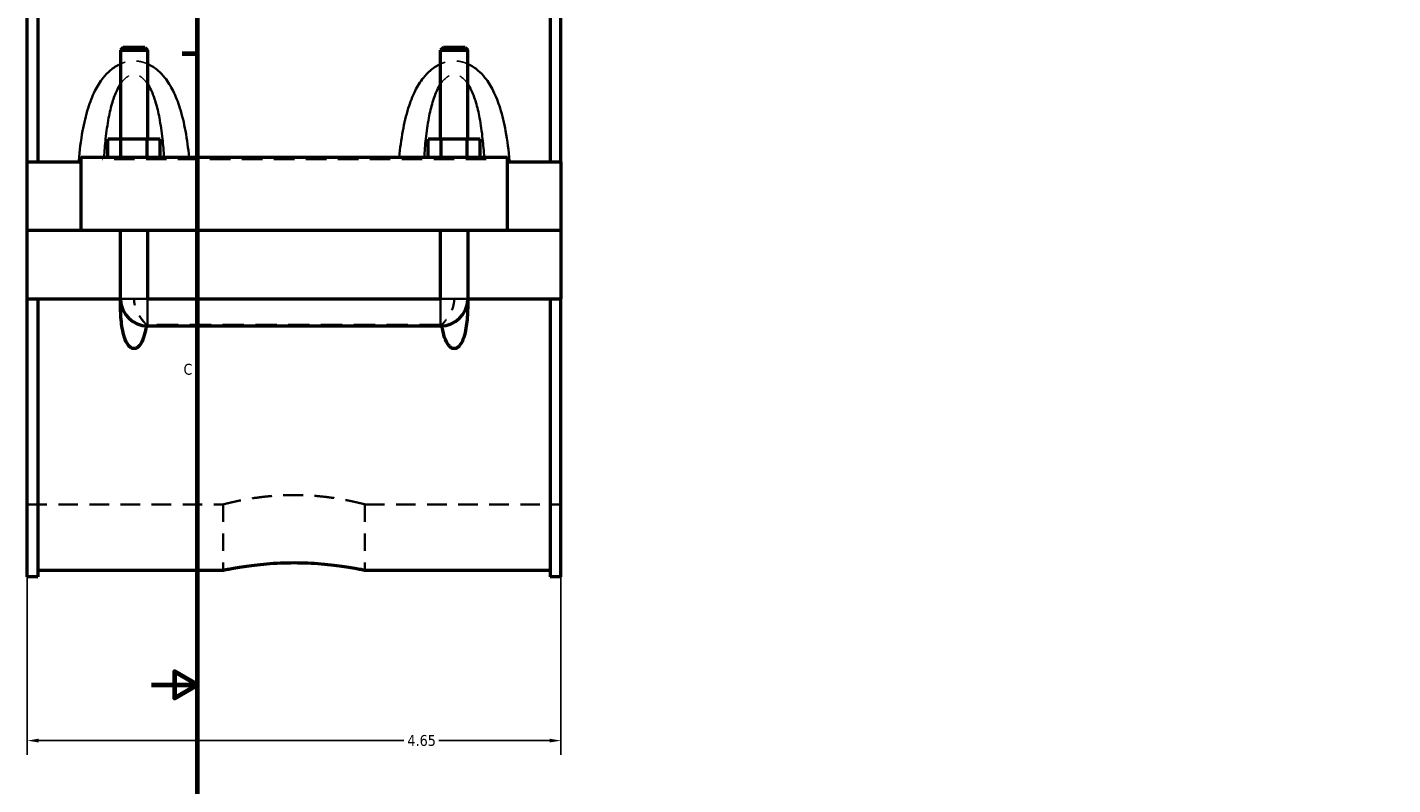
# Model space of a CAD drawing. Header units: inches. Extents: x -1.9 to 48.9, y -1.4 to 48.3.
# Tile 3 of 10: x -1 to 10.9, y 10.1 to 16.7. Entities that reach past the tile are written whole.
import ezdxf

# ---------------------------------------------------------------- set-up
doc = ezdxf.new("R2010")
doc.units = ezdxf.units.IN
doc.header["$MEASUREMENT"] = 0
doc.linetypes.add('DASHED', pattern=[0.2067, 0.1654, -0.0413])
for name, color, linetype, lineweight in [('Border (ANSI)', 7, 'Continuous', 70), ('Dimension (ANSI)', 7, 'Continuous', 25), ('Hidden (ANSI)', 7, 'DASHED', 35), ('Hidden Narrow (ANSI)', 7, 'DASHED', 25), ('Visible (ANSI)', 7, 'Continuous', 50), ('Visible Narrow (ANSI)', 7, 'Continuous', 35)]:
    doc.layers.add(name, color=color, linetype=linetype, lineweight=lineweight)
doc.styles.add('Note Text (ANSI)', font='tahoma.ttf')
doc.dimstyles.new('Default (ANSI)', dxfattribs={"dimtxt": 0.094488, "dimasz": 0.098425, "dimexe": 0.125, "dimexo": 0.0625, "dimgap": 0.031496, "dimtad": 0, "dimtih": 1, "dimtoh": 1, "dimrnd": 1e-08, "dimzin": 4, "dimdsep": 46, "dimtxsty": 'Note Text (ANSI)', "dimcen": 0.09, "dimdle": 0.393701, "dimclrd": 256, "dimclre": 256, "dimclrt": 5, "dimadec": 0, "dimazin": 1, "dimtfac": 1, "dimtofl": 0, "dimtmove": 0, "dimatfit": 3, "dimfxl": 1, "dimtolj": 1, "dimtzin": 4, "dimlwd": -1, "dimlwe": -1, "dimarcsym": 0})

# ---------------------------------------------------------------- blocks, each defined once
blk = doc.blocks.new('Borders Default Border')
at = {"layer": 'Border (ANSI)'}
blk.add_line((0.5, 16.5), (0.366, 16.5), dxfattribs=at)
at = {"layer": 'Border (ANSI)', "flags": 128}
for points in [[(0.5, 1), (0.5, 21), (33.5, 21), (33.5, 1), (0.5, 1)], [(0.1, 11), (0.5, 11), (0.3, 11.115), (0.3, 10.885), (0.5, 11)]]:
    blk.add_lwpolyline(points, dxfattribs=at)
at = {"layer": 'Border (ANSI)', "color": 5, "true_color": 0x0000ff, "insert": (0.378, 13.701), "char_height": 0.0945, "attachment_point": 7, "style": 'Note Text (ANSI)'}
blk.add_mtext('C', dxfattribs=at)
blk = doc.blocks.new('*D6')
at = {"layer": 'Defpoints', "color": 0, "transparency": 16777216}
for p in [(-0.983, 15.558), (3.667, 15.558), (3.667, 10.514)]:
    blk.add_point(p, dxfattribs=at)
at = {"layer": 'Dimension (ANSI)', "transparency": 16777216}
for p, q in [((-0.983, 15.495), (-0.983, 10.389)), ((3.667, 15.495), (3.667, 10.389)), ((-0.885, 10.514), (2.297, 10.514)), ((3.568, 10.514), (2.603, 10.514))]:
    blk.add_line(p, q, dxfattribs=at)
for points in [[(-0.885, 10.531), (-0.885, 10.498), (-0.983, 10.514)], [(3.568, 10.531), (3.568, 10.498), (3.667, 10.514)]]:
    blk.add_solid(points, dxfattribs=at)
at = {"layer": 'Dimension (ANSI)', "color": 5, "transparency": 16777216, "insert": (2.329, 10.563), "char_height": 0.0945, "attachment_point": 1, "style": 'Note Text (ANSI)'}
blk.add_mtext('\\A1;4.65', dxfattribs=at)

msp = doc.modelspace()

# ---------------------------------------------------------------- linework, layer by layer
at = {"layer": 'Hidden (ANSI)', "ltscale": 0.897567}
for p, q in [((-0.1713, 14.9586), (0.0649, 14.9586)), ((2.6187, 14.9586), (2.8549, 14.9586))]:
    msp.add_line(p, q, dxfattribs=at)
at = {"layer": 'Hidden (ANSI)', "ltscale": 0.05659}
for p, q in [((-0.1713, 14.3339), (-0.1713, 14.3637)), ((2.8549, 14.3339), (2.8549, 14.3637))]:
    msp.add_line(p, q, dxfattribs=at)
at = {"layer": 'Hidden (ANSI)', "ltscale": 1.123182}
msp.add_line((2.6187, 14.1383), (0.0649, 14.1383), dxfattribs=at)
at = {"layer": 'Hidden (ANSI)', "ltscale": 1.032703}
for p, q in [((-0.9832, 12.5728), (0.7245, 12.5728)), ((1.9592, 12.5728), (3.6668, 12.5728))]:
    msp.add_line(p, q, dxfattribs=at)
at = {"layer": 'Hidden (ANSI)', "ltscale": 0.924159}
for p, q in [((0.7245, 12.5728), (0.7245, 11.9997)), ((1.9592, 12.5728), (1.9592, 11.9997))]:
    msp.add_line(p, q, dxfattribs=at)
at = {"layer": 'Hidden (ANSI)', "ltscale": 0.013}
for centre, start, end in [((0.0649, 14.3637), 180, 181.6682), ((2.6187, 14.3637), 358.3318, 0)]:
    msp.add_arc(centre, 0.2362, start, end, dxfattribs=at)
at = {"layer": 'Hidden (ANSI)', "ltscale": 0.52476}
for points, knots in [([(0.0541, 14.1385), (0.052, 14.1408), (0.0496, 14.1433), (0.0399, 14.1538), (0.0315, 14.1633), (0.0117, 14.188), (-0.0002, 14.2044), (-0.0243, 14.2449), (-0.0355, 14.2686), (-0.0493, 14.3158), (-0.0528, 14.3378), (-0.0532, 14.3614), (-0.0532, 14.3625), (-0.0532, 14.3637)], [1.06745979, 1.06745979, 1.06745979, 1.06745979, 1.1185892, 1.1185892, 1.25803365, 1.25803365, 1.43972207, 1.43972207, 1.64554556, 1.64554556, 1.81637934, 1.81637934, 1.82512775, 1.82512775, 1.82512775, 1.82512775]), ([(2.7368, 14.3637), (2.7368, 14.3626), (2.7368, 14.3616), (2.7365, 14.3381), (2.733, 14.3159), (2.7191, 14.2686), (2.7079, 14.2449), (2.6839, 14.2044), (2.6719, 14.188), (2.6521, 14.1633), (2.6438, 14.1538), (2.6341, 14.1433), (2.6317, 14.1408), (2.6295, 14.1385)], [-0.00776261, -0.00776261, -0.00776261, -0.00776261, 0, 0, 0.17184127, 0.17184127, 0.37768297, 0.37768297, 0.55938746, 0.55938746, 0.69884424, 0.69884424, 0.74997817, 0.74997817, 0.74997817, 0.74997817])]:
    msp.add_open_spline(points, degree=3, knots=knots, dxfattribs=at)
at = {"layer": 'Hidden (ANSI)', "ltscale": 0.021387}
for points in [[(0.0541, 14.1385), (0.0537, 14.1349), (0.0532, 14.1313), (0.0527, 14.1278)], [(2.631, 14.1278), (2.6305, 14.1313), (2.63, 14.1349), (2.6295, 14.1385)]]:
    msp.add_open_spline(points, degree=3, dxfattribs=at)
at = {"layer": 'Hidden (ANSI)', "ltscale": 0.020473}
for points in [[(0.0649, 14.1383), (0.0613, 14.1383), (0.0577, 14.1383), (0.0541, 14.1385)], [(2.6295, 14.1385), (2.6259, 14.1383), (2.6223, 14.1383), (2.6187, 14.1383)]]:
    msp.add_open_spline(points, degree=3, dxfattribs=at)
at = {"layer": 'Hidden (ANSI)', "ltscale": 1.04699}
msp.add_open_spline([(1.9592, 12.5728), (1.9592, 12.5728), (1.9554, 12.5738), (1.9397, 12.5778), (1.9277, 12.5808), (1.8962, 12.5884), (1.8766, 12.5929), (1.8313, 12.6027), (1.8056, 12.608), (1.751, 12.6181), (1.7202, 12.6234), (1.6529, 12.6333), (1.6166, 12.638), (1.5406, 12.6458), (1.5009, 12.6489), (1.421, 12.653), (1.3808, 12.654), (1.3029, 12.654), (1.2627, 12.653), (1.1828, 12.6489), (1.1431, 12.6458), (1.0671, 12.638), (1.0307, 12.6333), (0.9635, 12.6234), (0.9326, 12.6181), (0.878, 12.608), (0.8524, 12.6027), (0.8071, 12.5929), (0.7875, 12.5884), (0.7559, 12.5808), (0.744, 12.5778), (0.7283, 12.5738), (0.7245, 12.5728), (0.7245, 12.5728)], degree=3, knots=[2.3742426, 2.3742426, 2.3742426, 2.3742426, 2.6709991, 2.6709991, 2.9677556, 2.9677556, 3.2645121, 3.2645121, 3.5612686, 3.5612686, 3.8580727, 3.8580727, 4.1548769, 4.1548769, 4.451681, 4.451681, 4.7484852, 4.7484852, 5.0452893, 5.0452893, 5.3420935, 5.3420935, 5.6388976, 5.6388976, 5.9357018, 5.9357018, 6.2324583, 6.2324583, 6.5292148, 6.5292148, 6.8259713, 6.8259713, 7.1227278, 7.1227278, 7.1227278, 7.1227278], dxfattribs=at)
at = {"layer": 'Hidden Narrow (ANSI)', "ltscale": 1.079826}
msp.add_line((3.0158, 15.5772), (-0.3322, 15.5772), dxfattribs=at)
at = {"layer": 'Hidden Narrow (ANSI)', "ltscale": 0.420369}
for points in [[(0.0649, 16.4113), (0.0427, 16.4211), (0.0192, 16.4284), (-0.0208, 16.4352), (-0.037, 16.4366), (-0.0532, 16.4366), (-0.0694, 16.4366), (-0.0855, 16.4352), (-0.1256, 16.4284), (-0.149, 16.4211), (-0.1713, 16.4113)], [(2.8549, 16.4113), (2.8327, 16.4211), (2.8092, 16.4284), (2.7692, 16.4352), (2.753, 16.4366), (2.7368, 16.4366), (2.7206, 16.4366), (2.7045, 16.4352), (2.6644, 16.4284), (2.641, 16.4211), (2.6187, 16.4113)]]:
    msp.add_open_spline(points, degree=3, knots=[-3.53648191, -3.53648191, -3.53648191, -3.53648191, -3.3497646, -3.3497646, -3.22645698, -3.22645698, -3.22645698, -3.10314937, -3.10314937, -2.91643205, -2.91643205, -2.91643205, -2.91643205], dxfattribs=at)
at = {"layer": 'Hidden Narrow (ANSI)', "ltscale": 0.509359}
for points in [[(-0.1713, 16.237), (-0.1701, 16.2387), (-0.1689, 16.2404), (-0.1535, 16.2624), (-0.1377, 16.2798), (-0.1076, 16.3026), (-0.0939, 16.3098), (-0.0711, 16.3163), (-0.0621, 16.3176), (-0.0532, 16.3176), (-0.0442, 16.3176), (-0.0353, 16.3163), (-0.0124, 16.3098), (0.0013, 16.3026), (0.0314, 16.2798), (0.0472, 16.2624), (0.0626, 16.2404), (0.0638, 16.2387), (0.0649, 16.237)], [(2.6187, 16.237), (2.6199, 16.2387), (2.6211, 16.2404), (2.6365, 16.2624), (2.6523, 16.2798), (2.6824, 16.3026), (2.6961, 16.3098), (2.7189, 16.3163), (2.7279, 16.3176), (2.7368, 16.3176), (2.7458, 16.3176), (2.7547, 16.3163), (2.7776, 16.3098), (2.7913, 16.3026), (2.8214, 16.2798), (2.8372, 16.2624), (2.8526, 16.2404), (2.8538, 16.2387), (2.8549, 16.237)]]:
    msp.add_open_spline(points, degree=3, knots=[2.6211704, 2.6211704, 2.6211704, 2.6211704, 2.6431063, 2.6431063, 2.9058572, 2.9058572, 3.1031494, 3.1031494, 3.226457, 3.226457, 3.226457, 3.3497646, 3.3497646, 3.5470568, 3.5470568, 3.8098076, 3.8098076, 3.8317436, 3.8317436, 3.8317436, 3.8317436], dxfattribs=at)
at = {"layer": 'Visible (ANSI)'}
for p, q in [((-0.9832, 15.5576), (-0.9832, 17.9807)), ((-0.8902, 17.9807), (-0.8902, 15.5576)), ((3.5738, 17.9807), (3.5738, 15.5576)), ((3.6668, 15.5576), (3.6668, 17.9807)), ((-0.1477, 16.5544), (-0.1713, 16.5308)), ((0.0413, 16.5544), (-0.1477, 16.5544)), ((0.0413, 16.5544), (0.0649, 16.5308)), ((2.6423, 16.5544), (2.6187, 16.5308)), ((2.8313, 16.5544), (2.6423, 16.5544)), ((2.8313, 16.5544), (2.8549, 16.5308)), ((-0.1713, 16.5308), (0.0649, 16.5308)), ((-0.1713, 16.5308), (-0.1713, 15.7544)), ((0.0649, 16.5308), (0.0649, 15.7544)), ((2.6187, 16.5308), (2.8549, 16.5308)), ((2.6187, 15.7544), (2.6187, 16.5308)), ((2.8549, 15.7544), (2.8549, 16.5308)), ((-0.2805, 15.5969), (-0.2805, 15.7544)), ((-0.1668, 15.7544), (-0.2805, 15.7544)), ((-0.1668, 15.5969), (-0.1668, 15.7544)), ((0.0605, 15.7544), (-0.1668, 15.7544)), ((0.0605, 15.5969), (0.0605, 15.7544)), ((0.1741, 15.7544), (0.0605, 15.7544)), ((0.1741, 15.5969), (0.1741, 15.7544)), ((2.5095, 15.5969), (2.5095, 15.7544)), ((2.6232, 15.7544), (2.5095, 15.7544)), ((2.6232, 15.5969), (2.6232, 15.7544)), ((2.8505, 15.7544), (2.6232, 15.7544)), ((2.8505, 15.5969), (2.8505, 15.7544)), ((2.9641, 15.7544), (2.8505, 15.7544)), ((2.9641, 15.5969), (2.9641, 15.7544)), ((-0.5182, 15.5969), (-0.5182, 14.9626)), ((-0.5182, 15.5969), (3.2018, 15.5969)), ((3.2018, 14.9626), (3.2018, 15.5969)), ((-0.9832, 15.5576), (-0.5182, 15.5576)), ((-0.9832, 14.9626), (-0.9832, 15.5576)), ((3.2018, 15.5576), (3.6668, 15.5576)), ((3.6668, 15.5576), (3.6668, 14.9626)), ((-0.9832, 14.9626), (-0.5182, 14.9626)), ((-0.9832, 14.3637), (-0.9832, 14.9586)), ((-0.1713, 14.9586), (-0.9832, 14.9586)), ((-0.5182, 14.9626), (3.2018, 14.9626)), ((-0.1713, 14.9626), (-0.1713, 14.9586)), ((-0.1713, 14.3637), (-0.1713, 14.9586)), ((0.0649, 14.9626), (0.0649, 14.9586)), ((0.0649, 14.9586), (0.0649, 14.3637)), ((2.6187, 14.9586), (0.0649, 14.9586)), ((2.6187, 14.9586), (2.6187, 14.9626)), ((2.6187, 14.3637), (2.6187, 14.9586)), ((2.8549, 14.9586), (2.8549, 14.9626)), ((2.8549, 14.9586), (2.8549, 14.3637)), ((3.6668, 14.9586), (2.8549, 14.9586)), ((3.2018, 14.9626), (3.6668, 14.9626)), ((3.6668, 14.9586), (3.6668, 14.3637)), ((-0.9832, 11.9405), (-0.9832, 14.3637)), ((-0.9832, 14.3637), (-0.1713, 14.3637)), ((-0.8902, 14.3637), (-0.8902, 11.9405)), ((-0.1713, 14.3637), (-0.1711, 14.3637)), ((0.0648, 14.3637), (0.0649, 14.3637)), ((0.0649, 14.3637), (2.6187, 14.3637)), ((0.0649, 14.3635), (2.6187, 14.3635)), ((2.6187, 14.3637), (2.6189, 14.3637)), ((2.8548, 14.3637), (2.8549, 14.3637)), ((2.8549, 14.3637), (3.6668, 14.3637)), ((3.5738, 14.3637), (3.5738, 11.9405)), ((3.6668, 11.9405), (3.6668, 14.3637)), ((0.0649, 14.1274), (2.6187, 14.1274)), ((-0.8902, 11.9405), (-0.9832, 11.9405)), ((-0.8902, 11.9997), (0.7245, 11.9997)), ((1.9592, 11.9997), (3.5738, 11.9997)), ((3.6668, 11.9405), (3.5738, 11.9405))]:
    msp.add_line(p, q, dxfattribs=at)
for centre, start, end in [((0.0649, 14.3637), 181.6682, 270), ((2.6187, 14.3637), 270, 358.3318)]:
    msp.add_arc(centre, 0.2362, start, end, dxfattribs=at)
for points, knots in [([(0.0527, 14.1278), (0.0517, 14.1209), (0.0506, 14.1141), (0.045, 14.0818), (0.039, 14.0542), (0.0214, 14.0015), (0.0103, 13.9763), (-0.012, 13.9496), (-0.019, 13.9428), (-0.031, 13.9354), (-0.0352, 13.9334), (-0.044, 13.9306), (-0.0486, 13.9299), (-0.0578, 13.9299), (-0.0623, 13.9306), (-0.0711, 13.9334), (-0.0754, 13.9354), (-0.0873, 13.9428), (-0.0943, 13.9496), (-0.1167, 13.9763), (-0.1277, 14.0015), (-0.1453, 14.0542), (-0.1514, 14.0818), (-0.1642, 14.1567), (-0.1683, 14.2089), (-0.1713, 14.2959), (-0.1715, 14.3296), (-0.1711, 14.3637)], [1.535821, 1.535821, 1.535821, 1.535821, 1.5902515, 1.5902515, 1.7959524, 1.7959524, 2.0016533, 2.0016533, 2.0715154, 2.0715154, 2.1064465, 2.1064465, 2.1413776, 2.1413776, 2.1763086, 2.1763086, 2.2112397, 2.2112397, 2.2811018, 2.2811018, 2.4868027, 2.4868027, 2.6925036, 2.6925036, 3.0900665, 3.0900665, 3.334337, 3.334337, 3.334337, 3.334337]), ([(0.0648, 14.3637), (0.0648, 14.3637), (0.0648, 14.3636), (0.0648, 14.3636), (0.0648, 14.3636), (0.0648, 14.3636), (0.0648, 14.3635), (0.0649, 14.3635), (0.0649, 14.3635), (0.0649, 14.3635), (0.0649, 14.3635), (0.0649, 14.3635)], [0.00008459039, 0.00008459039, 0.00008459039, 0.00008459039, 0.00017244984, 0.00017244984, 0.00034435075, 0.00034435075, 0.0005132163, 0.0005132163, 0.0006352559, 0.0006352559, 0.00075682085, 0.00075682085, 0.00075682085, 0.00075682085]), ([(2.6187, 14.3635), (2.6187, 14.3635), (2.6188, 14.3635), (2.6188, 14.3635), (2.6188, 14.3635), (2.6189, 14.3636), (2.6189, 14.3636), (2.6189, 14.3636), (2.6189, 14.3636), (2.6189, 14.3637), (2.6189, 14.3637), (2.6189, 14.3637)], [0, 0, 0, 0, 0.0001629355, 0.0001629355, 0.00032776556, 0.00032776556, 0.00049627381, 0.00049627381, 0.00062597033, 0.00062597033, 0.00067181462, 0.00067181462, 0.00067181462, 0.00067181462]), ([(2.8548, 14.3637), (2.8551, 14.3296), (2.8549, 14.2959), (2.852, 14.2089), (2.8479, 14.1567), (2.835, 14.0818), (2.829, 14.0542), (2.8114, 14.0015), (2.8003, 13.9763), (2.778, 13.9496), (2.771, 13.9428), (2.759, 13.9354), (2.7548, 13.9334), (2.746, 13.9306), (2.7414, 13.9299), (2.7322, 13.9299), (2.7277, 13.9306), (2.7189, 13.9334), (2.7146, 13.9354), (2.7027, 13.9428), (2.6957, 13.9496), (2.6733, 13.9763), (2.6623, 14.0015), (2.6447, 14.0542), (2.6386, 14.0818), (2.6331, 14.1141), (2.632, 14.1209), (2.631, 14.1278)], [0.9484181, 0.9484181, 0.9484181, 0.9484181, 1.1926887, 1.1926887, 1.5902515, 1.5902515, 1.7959524, 1.7959524, 2.0016533, 2.0016533, 2.0715154, 2.0715154, 2.1064465, 2.1064465, 2.1413776, 2.1413776, 2.1763086, 2.1763086, 2.2112397, 2.2112397, 2.2811018, 2.2811018, 2.4868027, 2.4868027, 2.6925036, 2.6925036, 2.7469341, 2.7469341, 2.7469341, 2.7469341]), ([(0.7245, 11.9997), (0.7245, 11.9997), (0.7282, 12.0005), (0.7439, 12.0037), (0.7559, 12.0062), (0.7874, 12.0123), (0.807, 12.0159), (0.8523, 12.0238), (0.878, 12.028), (0.9327, 12.0362), (0.9636, 12.0404), (1.0309, 12.0484), (1.0673, 12.0521), (1.1433, 12.0583), (1.1829, 12.0607), (1.2628, 12.064), (1.303, 12.0648), (1.3807, 12.0648), (1.4209, 12.064), (1.5007, 12.0607), (1.5404, 12.0583), (1.6164, 12.0521), (1.6528, 12.0484), (1.7201, 12.0404), (1.751, 12.0362), (1.8057, 12.028), (1.8314, 12.0238), (1.8766, 12.0159), (1.8963, 12.0123), (1.9278, 12.0062), (1.9397, 12.0037), (1.9554, 12.0005), (1.9592, 11.9997), (1.9592, 11.9997)], [2.3700758, 2.3700758, 2.3700758, 2.3700758, 2.6663254, 2.6663254, 2.962575, 2.962575, 3.2588247, 3.2588247, 3.5550743, 3.5550743, 3.8513436, 3.8513436, 4.1476129, 4.1476129, 4.4438822, 4.4438822, 4.7401515, 4.7401515, 5.0364208, 5.0364208, 5.3326901, 5.3326901, 5.6289594, 5.6289594, 5.9252287, 5.9252287, 6.2214784, 6.2214784, 6.517728, 6.517728, 6.8139776, 6.8139776, 7.1102273, 7.1102273, 7.1102273, 7.1102273])]:
    msp.add_open_spline(points, degree=3, knots=knots, dxfattribs=at)
at = {"layer": 'Visible Narrow (ANSI)'}
for p, q in [((-0.1688, 14.3637), (0.0625, 14.3637)), ((0.0649, 14.1288), (0.0649, 14.3611)), ((2.6187, 14.1288), (2.6187, 14.3611)), ((2.8525, 14.3637), (2.6212, 14.3637))]:
    msp.add_line(p, q, dxfattribs=at)
for points, knots in [([(-0.1713, 16.4113), (-0.1725, 16.4108), (-0.1738, 16.4102), (-0.2061, 16.3955), (-0.2347, 16.3766), (-0.2828, 16.3353), (-0.3031, 16.3137), (-0.3497, 16.2551), (-0.3735, 16.216), (-0.4177, 16.1275), (-0.4369, 16.0774), (-0.4732, 15.9616), (-0.4887, 15.8949), (-0.5167, 15.7415), (-0.5275, 15.6542), (-0.5358, 15.563), (-0.5361, 15.5603), (-0.5363, 15.5576)], [-2.9164321, -2.9164321, -2.9164321, -2.9164321, -2.9058572, -2.9058572, -2.6431063, -2.6431063, -2.4142951, -2.4142951, -2.0620259, -2.0620259, -1.6558821, -1.6558821, -1.148612, -1.148612, -0.5127366, -0.5127366, -0.4930813, -0.4930813, -0.4930813, -0.4930813]), ([(0.4263, 15.5969), (0.4185, 15.6747), (0.4085, 15.7516), (0.3824, 15.8949), (0.3669, 15.9616), (0.3305, 16.0774), (0.3113, 16.1275), (0.2672, 16.216), (0.2434, 16.2551), (0.1967, 16.3137), (0.1765, 16.3353), (0.1284, 16.3766), (0.0998, 16.3955), (0.0675, 16.4102), (0.0662, 16.4108), (0.0649, 16.4113)], [-5.8653422, -5.8653422, -5.8653422, -5.8653422, -5.3043019, -5.3043019, -4.7970319, -4.7970319, -4.3908881, -4.3908881, -4.0386188, -4.0386188, -3.8098076, -3.8098076, -3.5470568, -3.5470568, -3.5364819, -3.5364819, -3.5364819, -3.5364819]), ([(2.6187, 16.4113), (2.6175, 16.4108), (2.6162, 16.4102), (2.5839, 16.3955), (2.5553, 16.3766), (2.5072, 16.3353), (2.4869, 16.3137), (2.4403, 16.2551), (2.4165, 16.216), (2.3723, 16.1275), (2.3531, 16.0774), (2.3168, 15.9616), (2.3013, 15.8949), (2.2751, 15.7516), (2.2651, 15.6747), (2.2574, 15.5969)], [-2.9164321, -2.9164321, -2.9164321, -2.9164321, -2.9058572, -2.9058572, -2.6431063, -2.6431063, -2.4142952, -2.4142952, -2.0620259, -2.0620259, -1.6558822, -1.6558822, -1.1486121, -1.1486121, -0.5875717, -0.5875717, -0.5875717, -0.5875717]), ([(3.22, 15.5576), (3.2197, 15.5603), (3.2195, 15.563), (3.2112, 15.6542), (3.2004, 15.7415), (3.1724, 15.8949), (3.1569, 15.9616), (3.1205, 16.0774), (3.1013, 16.1275), (3.0572, 16.216), (3.0334, 16.2551), (2.9867, 16.3137), (2.9665, 16.3353), (2.9184, 16.3766), (2.8898, 16.3955), (2.8575, 16.4102), (2.8562, 16.4108), (2.8549, 16.4113)], [-5.9598327, -5.9598327, -5.9598327, -5.9598327, -5.9401772, -5.9401772, -5.3043018, -5.3043018, -4.7970318, -4.7970318, -4.390888, -4.390888, -4.0386188, -4.0386188, -3.8098076, -3.8098076, -3.5470568, -3.5470568, -3.5364819, -3.5364819, -3.5364819, -3.5364819]), ([(-0.3149, 15.5969), (-0.3112, 15.6509), (-0.3066, 15.7044), (-0.294, 15.8195), (-0.2854, 15.8808), (-0.2653, 15.9874), (-0.2547, 16.0334), (-0.2303, 16.1148), (-0.2171, 16.1507), (-0.1923, 16.2026), (-0.1823, 16.2206), (-0.1713, 16.237)], [0.7222057, 0.7222057, 0.7222057, 0.7222057, 1.148612, 1.148612, 1.6558821, 1.6558821, 2.0620259, 2.0620259, 2.4142951, 2.4142951, 2.6211704, 2.6211704, 2.6211704, 2.6211704]), ([(0.0649, 16.237), (0.0759, 16.2206), (0.086, 16.2026), (0.1108, 16.1507), (0.124, 16.1148), (0.1484, 16.0334), (0.159, 15.9874), (0.1791, 15.8808), (0.1876, 15.8195), (0.2003, 15.7044), (0.2048, 15.6509), (0.2086, 15.5969)], [3.8317436, 3.8317436, 3.8317436, 3.8317436, 4.0386188, 4.0386188, 4.3908881, 4.3908881, 4.7970319, 4.7970319, 5.3043019, 5.3043019, 5.7307083, 5.7307083, 5.7307083, 5.7307083]), ([(2.4751, 15.5969), (2.4788, 15.6509), (2.4834, 15.7044), (2.496, 15.8195), (2.5046, 15.8808), (2.5247, 15.9874), (2.5353, 16.0334), (2.5597, 16.1148), (2.5729, 16.1507), (2.5977, 16.2026), (2.6077, 16.2206), (2.6187, 16.237)], [0.7222057, 0.7222057, 0.7222057, 0.7222057, 1.1486121, 1.1486121, 1.6558822, 1.6558822, 2.0620259, 2.0620259, 2.4142952, 2.4142952, 2.6211704, 2.6211704, 2.6211704, 2.6211704]), ([(2.8549, 16.237), (2.8659, 16.2206), (2.876, 16.2026), (2.9008, 16.1507), (2.914, 16.1148), (2.9384, 16.0334), (2.949, 15.9874), (2.9691, 15.8808), (2.9776, 15.8195), (2.9903, 15.7044), (2.9948, 15.6509), (2.9986, 15.5969)], [3.8317436, 3.8317436, 3.8317436, 3.8317436, 4.0386188, 4.0386188, 4.390888, 4.390888, 4.7970318, 4.7970318, 5.3043018, 5.3043018, 5.7307083, 5.7307083, 5.7307083, 5.7307083])]:
    msp.add_open_spline(points, degree=3, knots=knots, dxfattribs=at)

# ---------------------------------------------------------------- block references
msp.add_blockref('Borders Default Border', (0, 0))

# ---------------------------------------------------------------- dimensions: what is measured, and where the dimension line sits
at = {"layer": 'Dimension (ANSI)'}
dim = msp.add_linear_dim(base=(3.6668, 10.5144), p1=(-0.9832, 15.5576), p2=(3.6668, 15.5576), angle=180, dimstyle='Default (ANSI)', override={"dimgap": 0.031496, "dimtih": 0, "dimtoh": 0, "dimdec": 2, "dimtol": 0, "dimlim": 0, "dimtp": 0, "dimtm": 0, "dimtdec": 2, "dimatfit": 1}, dxfattribs=at)
dim.commit()
dim.dimension.update_dxf_attribs({"geometry": '*D6', "text_midpoint": (2.45, 10.5144), "dimtype": 160})

doc.saveas('drawing.dxf')
